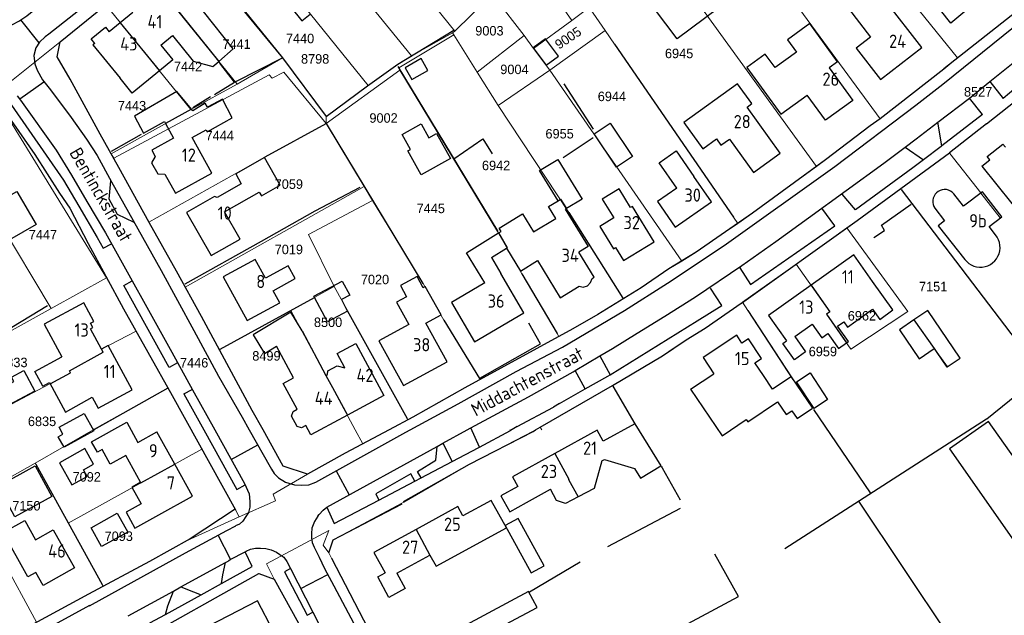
# Model space of a CAD drawing. Header units: metres. Extents: x 233874 to 239264, y 443832 to 448222.
# Tile 56 of 198: x 235441 to 235627, y 444965 to 445078. Entities that reach past the tile are written whole.
import ezdxf
from ezdxf.enums import TextEntityAlignment as Align

# ---------------------------------------------------------------- set-up
doc = ezdxf.new("R2010")
doc.units = ezdxf.units.M
doc.header["$MEASUREMENT"] = 0
for name, color, linetype in [('DAKRAND', 4, 'Continuous'), ('DAKRAND-BYG', 4, 'Continuous'), ('Goud-kadastrale grenzen', 13, 'Continuous'), ('HEG', 253, 'Continuous'), ('HEK', 253, 'Continuous'), ('HOOFDGEBOUW', 4, 'Continuous'), ('HUISNUMMER', 253, 'Continuous'), ('KANTVERH', 253, 'Continuous'), ('MUUR', 253, 'Continuous'), ('RASTER', 253, 'Continuous'), ('STRAATNAAM', 253, 'Continuous'), ('TUSSENMUUR', 253, 'Continuous')]:
    doc.layers.add(name, color=color, linetype=linetype)
doc.layers.add('G01 kadestrale perceelsgrens', color=73, linetype='Continuous', lineweight=0)
doc.layers.add('Z01 perceelnummer', color=73, linetype='Continuous', lineweight=13)
doc.styles.get("Standard").update_dxf_attribs({"font": 'iso.shx'})
doc.styles.add('Styledgn001', font='dgn001.shx')

# ---------------------------------------------------------------- blocks, each defined once
blk = doc.blocks.new('A$C1532452F')
at = {"layer": 'G01 kadestrale perceelsgrens'}
for p, q in [((235499.635, 445104.656), (235523.091, 445075.467)), ((235590.075, 445105.2), (235618.264, 445070.456)), ((235574.394, 445098.702), (235603.589, 445058.886)), ((235492.269, 445098.572), (235514.88, 445070.805)), ((235472.133, 445092.644), (235490.46, 445070.47)), ((235562.545, 445089.955), (235591.531, 445049.889)), ((235487.728, 445088.781), (235506.629, 445065.222)), ((235545.195, 445077.532), (235537.644, 445088.652)), ((235464.667, 445086.762), (235481.846, 445065.467)), ((235530.145, 445082.475), (235523.091, 445075.467)), ((235530.145, 445082.475), (235536.201, 445074.662)), ((235448.316, 445073.445), (235456.963, 445080.488)), ((235456.963, 445080.488), (235473.099, 445060.665)), ((235545.195, 445077.532), (235548.503, 445079.975)), ((235618.264, 445070.456), (235630.404, 445080.028)), ((235548.692, 445079.703), (235551.527, 445075.602)), ((235537.957, 445072.185), (235545.195, 445077.532)), ((235522.635, 445075.184), (235515.147, 445070.967)), ((235522.862, 445074.822), (235522.635, 445075.184)), ((235527.303, 445067.743), (235522.862, 445074.822)), ((235536.201, 445074.662), (235527.303, 445067.743)), ((235536.201, 445074.662), (235537.957, 445072.185)), ((235541.031, 445068.12), (235551.527, 445075.602)), ((235551.527, 445075.602), (235553.266, 445073.063)), ((235433.714, 445061.764), (235448.316, 445073.445)), ((235553.266, 445073.063), (235575.82, 445040.262)), ((235514.88, 445070.805), (235515.147, 445070.967)), ((235537.957, 445072.185), (235541.031, 445068.12)), ((235481.846, 445065.467), (235490.46, 445070.47)), ((235490.46, 445070.47), (235498.725, 445059.33)), ((235498.688, 445058.016), (235512.666, 445068.143)), ((235512.666, 445068.143), (235531.171, 445037.585)), ((235531.275, 445061.413), (235527.303, 445067.743)), ((235531.275, 445061.413), (235541.031, 445068.12)), ((235541.031, 445068.12), (235566.041, 445031.971)), ((235473.099, 445060.665), (235481.846, 445065.467)), ((235437.02, 445061.467), (235457.141, 445028.782)), ((235531.275, 445061.413), (235544.656, 445041.169)), ((235458.01, 445052.295), (235473.099, 445060.665)), ((235623.726, 445057.968), (235627.949, 445061.302)), ((235487.21, 445051.7), (235498.688, 445058.016)), ((235498.688, 445058.016), (235498.725, 445059.33)), ((235498.688, 445058.016), (235505.894, 445046.088)), ((235616.72, 445052.449), (235623.726, 445057.968)), ((235426.745, 445056.154), (235446.646, 445023.006)), ((235458.01, 445052.295), (235458.491, 445051.433)), ((235607.379, 445045.587), (235616.72, 445052.449)), ((235465.154, 445039.34), (235487.21, 445051.7)), ((235472.028, 445027.015), (235505.894, 445046.088)), ((235505.894, 445046.088), (235507.487, 445043.46)), ((235622.637, 445044.844), (235626.312, 445040.122)), ((235507.487, 445043.46), (235517.041, 445027.71)), ((235575.82, 445040.262), (235576.626, 445039.095)), ((235531.171, 445037.585), (235535.777, 445029.526)), ((235587.676, 445031.373), (235597.302, 445038.229)), ((235597.302, 445038.229), (235608.815, 445022.422)), ((235577.538, 445024.151), (235587.676, 445031.373)), ((235446.646, 445023.006), (235457.141, 445028.782)), ((235491.999, 445022.59), (235499.988, 445027.002)), ((235499.988, 445027.002), (235500.209, 445027.118)), ((235517.041, 445027.71), (235521.006, 445020.764)), ((235577.538, 445024.151), (235578.527, 445022.601)), ((235438.106, 445018.22), (235446.646, 445023.006)), ((235478.61, 445015.266), (235491.999, 445022.59)), ((235491.999, 445022.59), (235504.229, 445000)), ((235598.038, 445015.306), (235608.815, 445022.422)), ((235462.735, 445018.715), (235468.778, 445007.941)), ((235527.842, 445009.515), (235542.757, 445017.704)), ((235478.469, 445015.189), (235478.61, 445015.266)), ((235454.806, 445000.104), (235468.778, 445007.941)), ((235510.606, 445000), (235514.19, 445001.906)), ((235443.618, 444993.669), (235454.625, 445000)), ((235454.625, 445000), (235454.806, 445000.104)), ((235473.18, 445000), (235475.184, 444996.369)), ((235504.229, 445000), (235505.654, 444997.367)), ((235505.654, 444997.367), (235510.606, 445000)), ((235538.364, 445000), (235539.25, 445000.511)), ((235539.25, 445000.511), (235539.532, 445000)), ((235449.853, 444982.356), (235475.184, 444996.369)), ((235475.184, 444996.369), (235481.551, 444984.836)), ((235443.618, 444993.669), (235443.723, 444993.478)), ((235443.723, 444993.478), (235449.853, 444982.356)), ((235472.361, 444979.071), (235482.235, 444983.556)), ((235481.551, 444984.836), (235482.235, 444983.556)), ((235449.853, 444982.356), (235456.272, 444970.717)), ((235499.218, 444976.689), (235499.706, 444975.699)), ((235443.898, 444963.585), (235437.363, 444975.579)), ((235456.272, 444970.717), (235456.458, 444970.374))]:
    blk.add_line(p, q, dxfattribs=at)
at = {"layer": 'G01 kadestrale perceelsgrens', "flags": 128}
for points in [[(235522.862, 445074.822), (235512.44, 445068.525), (235512.666, 445068.143)], [(235523.091, 445075.467), (235523.033, 445075.409), (235522.635, 445075.184)], [(235458.01, 445052.295), (235455.945, 445055.996), (235450.22, 445066.409), (235447.782, 445070.649), (235448.316, 445073.445)], [(235506.629, 445065.222), (235512.273, 445069.233), (235514.88, 445070.805)], [(235603.589, 445058.886), (235615.666, 445068.329), (235618.264, 445070.456)], [(235458.491, 445051.433), (235487.899, 445067.249), (235488.506, 445066.609), (235490.681, 445067.706), (235498.688, 445058.016)], [(235498.725, 445059.33), (235506.528, 445065.13), (235506.629, 445065.222)], [(235591.531, 445049.889), (235593.269, 445051.151), (235601.693, 445057.585), (235603.589, 445058.886)], [(235616.72, 445052.449), (235616.796, 445052.351), (235622.63, 445044.853), (235622.637, 445044.844)], [(235458.491, 445051.433), (235459.477, 445049.666), (235465.154, 445039.34)], [(235576.626, 445039.095), (235579.415, 445041.056), (235589.01, 445048.06), (235591.531, 445049.889)], [(235597.302, 445038.229), (235599.262, 445039.625), (235607.379, 445045.587)], [(235507.487, 445043.46), (235495.333, 445036.99), (235500.209, 445027.118)], [(235544.656, 445041.169), (235554.884, 445024.949), (235554.954, 445024.838)], [(235465.154, 445039.34), (235465.201, 445039.254), (235470.358, 445030.064), (235472.028, 445027.015)], [(235566.041, 445031.971), (235568.752, 445033.632), (235574.339, 445037.487), (235576.626, 445039.095)], [(235554.954, 445024.838), (235555.038, 445024.89), (235558.361, 445026.902), (235563.587, 445030.467), (235566.041, 445031.971)], [(235587.676, 445031.373), (235594.076, 445022.361), (235593.412, 445021.889), (235598.038, 445015.306)], [(235457.141, 445028.782), (235460.308, 445022.921), (235462.735, 445018.715)], [(235535.777, 445029.526), (235542.43, 445018.233), (235542.757, 445017.704)], [(235472.028, 445027.015), (235475.08, 445021.439), (235478.469, 445015.189)], [(235500.209, 445027.118), (235514.039, 445002.183), (235514.19, 445001.906)], [(235542.757, 445017.704), (235545.378, 445019.143), (235550.128, 445021.868), (235553.604, 445024.007), (235554.954, 445024.838)], [(235564.598, 445015.537), (235566.865, 445017.062), (235570.495, 445019.267), (235577.262, 445023.992), (235577.312, 445023.99), (235577.538, 445024.151)], [(235578.527, 445022.601), (235583.381, 445015.151), (235587.028, 445009.547)], [(235521.006, 445020.764), (235523.821, 445016.135), (235527.842, 445009.515)], [(235429.93, 445000), (235450.31, 445010.799), (235450.095, 445011.193), (235456.488, 445014.705), (235456.149, 445015.293), (235462.735, 445018.715)], [(235478.469, 445015.189), (235484.708, 445003.681), (235486.753, 445000)], [(235552.925, 445008.392), (235560.485, 445012.91), (235562.357, 445014.029), (235564.598, 445015.537)], [(235514.19, 445001.906), (235515.109, 445002.394), (235524.963, 445007.934), (235527.842, 445009.515)], [(235468.778, 445007.941), (235469.575, 445006.53), (235473.18, 445000)], [(235539.25, 445000.511), (235552.9, 445008.377), (235552.925, 445008.392)], [(235552.925, 445008.392), (235556.873, 445001.632), (235557.878, 445000)], [(235486.753, 445000), (235490.578, 444993.114), (235495.156, 444991.625)], [(235526.079, 444993.612), (235537.883, 444999.723), (235538.364, 445000)], [(235495.156, 444991.625), (235502.303, 444995.585), (235505.654, 444997.367)], [(235432.262, 444991.367), (235433.823, 444988.179), (235443.618, 444993.669)], [(235513.008, 444986.103), (235513.401, 444986.328), (235525.849, 444993.493), (235526.079, 444993.612)], [(235482.235, 444983.556), (235489.119, 444986.577), (235488.683, 444987.8), (235495.156, 444991.625)], [(235499.218, 444976.689), (235499.669, 444978.039), (235500.049, 444979.171), (235513.008, 444986.103)], [(235499.218, 444976.689), (235498.157, 444978.154), (235499.209, 444980.936), (235487.4, 444974.629), (235488.881, 444971.715)], [(235456.458, 444970.374), (235465.246, 444975.079), (235472.361, 444979.071)], [(235462.034, 444959.322), (235485.991, 444972.81), (235488.881, 444971.715)], [(235443.898, 444963.585), (235453.719, 444968.907), (235456.458, 444970.374)]]:
    blk.add_lwpolyline(points, dxfattribs=at)
at = {"layer": 'G01 kadestrale perceelsgrens', "style": 'Styledgn001'}
blk.add_text('9005', height=1.8, rotation=33.81825, dxfattribs=at).set_placement((235544.506, 445074.218), align=Align.MIDDLE_CENTER)
at = {"layer": 'Z01 perceelnummer', "linetype": 'Continuous', "lineweight": 13, "style": 'Styledgn001'}
for s, p in [('9003', (235529.612, 445075.572)), ('7440', (235493.764, 445074.109)), ('7441', (235481.743, 445073.047)), ('8798', (235496.623, 445070.243)), ('6945', (235565.531, 445071.281)), ('7442', (235472.552, 445068.806)), ('9004', (235534.351, 445068.26)), ('6944', (235552.803, 445063.149)), ('8527', (235622.14, 445064.019)), ('7443', (235461.946, 445061.382)), ('9002', (235509.572, 445059.053)), ('7444', (235478.562, 445055.725)), ('6955', (235542.905, 445056.079)), ('6942', (235530.884, 445050.069)), ('7059', (235491.642, 445046.533)), ('7445', (235518.511, 445041.937)), ('7447', (235445.091, 445036.975)), ('7019', (235491.642, 445034.16)), ('7020', (235507.954, 445028.477)), ('7151', (235613.619, 445027.131)), ('6962', (235600.132, 445021.603)), ('8500', (235499.067, 445020.372)), ('8499', (235487.4, 445014.008)), ('6959', (235592.745, 445014.835)), ('6833', (235439.49, 445012.771)), ('7446', (235473.71, 445012.707)), ('6835', (235444.92, 445001.615)), ('7092', (235453.373, 444991.099)), ('7150', (235441.952, 444985.63)), ('7093', (235459.441, 444979.853))]:
    blk.add_text(s, height=1.8, dxfattribs=at).set_placement(p, align=Align.MIDDLE_CENTER)

msp = doc.modelspace()

# ---------------------------------------------------------------- linework, layer by layer
at = {"layer": 'DAKRAND'}
for p, q in [((235468.29, 445058), (235469.82, 445055.22)), ((235494.14, 445018.74), (235498.65, 445010.3)), ((235487.01, 445014.46), (235489.32, 445015.85)), ((235492.53, 445009.87), (235489.32, 445015.85)), ((235586.72, 445010.03), (235590.78, 445004.11)), ((235557.16, 445001.17), (235562.06, 444993.21))]:
    msp.add_line(p, q, dxfattribs=at)
for points in [[(235493.59, 445081.37), (235492, 445080.07), (235494.12, 445077.46), (235495.66, 445078.71)], [(235478.37, 445069.77), (235481.1, 445072.13), (235475.49, 445079.22)], [(235454.9, 445073.16), (235454.24, 445074.07), (235456.94, 445076.27), (235457.63, 445075.39)], [(235595.51, 445069.72), (235590.29, 445076.92), (235586.05, 445073.85), (235587.73, 445071.54), (235583.7, 445068.61), (235581.85, 445071.16), (235578.38, 445068.64), (235584.8, 445059.79)], [(235469.63, 445074.65), (235473.5, 445069.84), (235477.24, 445068.8), (235478.37, 445069.77)], [(235467.42, 445072.86), (235469.7, 445070.05), (235467.15, 445067.97)], [(235467.15, 445067.97), (235461.99, 445063.77), (235459.7, 445066.58)], [(235473.21, 445060.72), (235470.44, 445064.05), (235462.39, 445059.39), (235464.14, 445056.21), (235468.08, 445058.38), (235468.29, 445058)], [(235473.36, 445055.37), (235476, 445056.79), (235476.17, 445056.44), (235480.88, 445059.06), (235479.08, 445062.59), (235476.27, 445061.08), (235475.77, 445061.88), (235473.49, 445060.39), (235473.21, 445060.72)], [(235484.15, 445043.96), (235486.05, 445045.04), (235486.46, 445044.32), (235490.01, 445046.34), (235487.02, 445051.57), (235481.58, 445048.46), (235482.64, 445046.61)], [(235542.61, 445043.39), (235539.12, 445049.11), (235542.57, 445051.22), (235547.16, 445043.71), (235544.18, 445041.89)], [(235437.37, 445043.53), (235440.17, 445045.15), (235443.78, 445038.89), (235438.78, 445036), (235435.17, 445042.25)], [(235531.35, 445037.28), (235531.87, 445037.59), (235531.49, 445038.21), (235535.9, 445040.9), (235537.99, 445037.48), (235542.2, 445040.05), (235540.82, 445042.3), (235542.61, 445043.39)], [(235544.18, 445041.89), (235543.96, 445041.76), (235548.28, 445034.69), (235546.53, 445033.63)], [(235528.75, 445027.82), (235525.25, 445033.55), (235531.35, 445037.28)], [(235517.09, 445026.92), (235515.95, 445029.03), (235512.8, 445027.32), (235513.94, 445025.22)], [(235546.61, 445027.19), (235547.34, 445026.99), (235548.17, 445027.3), (235548.78, 445027.88), (235549.07, 445028.69)], [(235597.22, 445016.47), (235597.57, 445016.72), (235595.51, 445019.61), (235596.69, 445020.45), (235597.39, 445019.45), (235602.15, 445022.83), (235603.5, 445020.92), (235606.02, 445022.7), (235602.17, 445028.11)], [(235494.14, 445018.74), (235492.01, 445022.28), (235484.88, 445018), (235487.01, 445014.46)], [(235590.73, 445019.99), (235592.55, 445017.43), (235593.67, 445018.22), (235595.68, 445015.38), (235597.22, 445016.47)], [(235445.06, 445008.3), (235443.58, 445011.03), (235448.68, 445013.8)], [(235498.65, 445010.3), (235498.98, 445010.49), (235499.03, 445011.15), (235500.8, 445012.1), (235502.22, 445011.74)], [(235445.06, 445008.3), (235446.3, 445008.99), (235449.33, 445003.37), (235454.43, 445006.18)], [(235567.66, 445007.68), (235573.65, 444998.86), (235578.21, 445001.96), (235578.52, 445001.5), (235584.13, 445005.32), (235585.8, 445002.88), (235586.89, 445003.62), (235587.89, 445002.15), (235590.78, 445004.11)], [(235460.78, 444995.13), (235457.83, 444993.5), (235456.31, 444996.27), (235455.39, 444995.76), (235454.29, 444997.74), (235460.96, 445001.44), (235463.07, 444997.63)], [(235638.78, 444980.8), (235624.08, 445001.56), (235616.74, 444996.42), (235629.43, 444978.3), (235632.51, 444980.46), (235634.34, 444977.84)], [(235551.38, 444994.37), (235557.06, 444992.7), (235558.23, 444990.85), (235562.06, 444993.21)], [(235550.91, 444994.11), (235549.45, 444988.87), (235546.44, 444987.3)], [(235463.57, 444990.08), (235461.93, 444989.18), (235463.69, 444986)], [(235546.44, 444987.3), (235544.04, 444986.05), (235542.3, 444986.64), (235541.18, 444988.75)], [(235518.36, 444976.29), (235519.52, 444974.16), (235532.82, 444981.43), (235529.97, 444986.65)], [(235443.77, 444972.99), (235442.25, 444972.14), (235437.57, 444980.54), (235441.66, 444982.81), (235443.68, 444979.19)]]:
    msp.add_lwpolyline(points, dxfattribs=at)
at = {"layer": 'DAKRAND-BYG'}
for p, q in [((235616.29, 445011.92), (235618.75, 445013.59)), ((235454.7, 444999.8), (235449.08, 444996.72))]:
    msp.add_line(p, q, dxfattribs=at)
for points in [[(235565.15, 445074.05), (235556.59, 445085.48), (235567.2, 445093.42), (235575.76, 445081.99), (235565.15, 445074.05)], [(235540.34, 445069.03), (235542.7, 445070.77), (235540.26, 445074.07), (235537.91, 445072.33), (235540.34, 445069.03)], [(235514.94, 445066.35), (235517.98, 445068.07), (235516.72, 445070.31), (235513.67, 445068.58), (235514.94, 445066.35)], [(235516.71, 445048.29), (235514.19, 445052.84), (235514.66, 445053.09), (235513.08, 445055.93), (235516.68, 445057.92), (235518.13, 445055.32), (235519.6, 445056.13), (235522.24, 445051.37), (235516.71, 445048.29)], [(235553.7, 445049.76), (235549.45, 445056.06), (235552.46, 445058.08), (235556.7, 445051.79), (235553.7, 445049.76)], [(235496.5, 445025.08), (235496.38, 445025.32), (235501.76, 445028.18), (235503.17, 445025.53)], [(235502.39, 445023.2), (235502.76, 445022.5), (235498.94, 445020.48), (235496.5, 445025.08)], [(235503.17, 445025.53), (235501.59, 445024.7), (235502.39, 445023.2)], [(235618.75, 445013.59), (235612.61, 445022.62), (235609.96, 445020.81)], [(235609.96, 445020.81), (235607.23, 445018.96), (235610.97, 445013.45), (235613.82, 445015.39)], [(235613.82, 445015.39), (235613.83, 445015.4), (235614.33, 445014.66)], [(235614.33, 445014.66), (235616.23, 445011.88), (235616.29, 445011.92)], [(235441.5, 445011.22), (235443.56, 445007.35), (235438.68, 445004.74), (235437.05, 445007.79), (235439.56, 445009.13), (235439.12, 445009.95), (235441.5, 445011.22)], [(235591.08, 445004.07), (235587.78, 445009.11), (235590.31, 445010.77), (235593.61, 445005.73), (235591.08, 445004.07)], [(235448.15, 445000.49), (235452.9, 445003.09), (235454.7, 444999.8)], [(235449.08, 444996.72), (235447.99, 444998.71), (235448.88, 444999.21), (235448.15, 445000.49)], [(235450.56, 444989.59), (235453.43, 444991.19), (235452.74, 444992.42), (235454.68, 444993.5), (235453.04, 444996.45), (235448.23, 444993.77), (235450.56, 444989.59)], [(235439.76, 444983.54), (235436.59, 444989.35), (235443.63, 444993.18), (235446.8, 444987.38), (235439.76, 444983.54)], [(235456.17, 444977.89), (235454.2, 444981.47), (235459.17, 444984.21), (235461.14, 444980.63), (235456.17, 444977.89)], [(235535.04, 444983.24), (235532.58, 444981.9), (235537.5, 444972.91), (235539.95, 444974.25), (235535.04, 444983.24)], [(235525.14, 444963.04), (235526.76, 444960.02), (235538.64, 444966.37), (235537.02, 444969.39), (235525.14, 444963.04)]]:
    msp.add_lwpolyline(points, dxfattribs=at)
at = {"layer": 'HEG'}
for p, q in [((235553.27, 445073.06), (235575.82, 445040.26)), ((235481.59, 445065.96), (235490.41, 445070.47)), ((235512.26, 445068.83), (235531.19, 445037.54)), ((235543.7, 445065.51), (235549.23, 445056.96)), ((235473.46, 445061.07), (235476.83, 445063.14)), ((235458.05, 445052.78), (235463.72, 445055.98)), ((235543.6, 445051.6), (235549.23, 445055.35)), ((235544.66, 445041.17), (235554.88, 445024.95)), ((235535.78, 445029.53), (235542.43, 445018.23)), ((235478.61, 445015.27), (235496.5, 445025.08)), ((235437.72, 445018.56), (235445.95, 445023.55)), ((235502.39, 445023.2), (235514.04, 445002.18)), ((235578.52, 445022.6), (235586.72, 445010.03)), ((235521.01, 445020.76), (235527.72, 445009.72)), ((235454.77, 445000.08), (235468.81, 445007.96)), ((235443.72, 444993.48), (235456.27, 444970.71)), ((235562.29, 444992.84), (235565.73, 444986.77)), ((235552.06, 444977.92), (235565.78, 444985.17))]:
    msp.add_line(p, q, dxfattribs=at)
for points in [[(235483.19, 445079.42), (235490.46, 445070.47), (235498.73, 445059.33), (235506.53, 445065.13), (235512.27, 445069.23), (235522.86, 445075.66)], [(235487.15, 445051.68), (235498.69, 445058.03), (235517.04, 445027.71)], [(235522.9, 445051.35), (235528.39, 445055.1), (235530.11, 445052.29)], [(235471.99, 445027.66), (235486.49, 445035.73), (235496.6, 445041.46), (235505.12, 445045.94)], [(235602.4, 445036.45), (235604.4, 445037.76), (235603.85, 445038.76), (235609.44, 445042.74)], [(235527.77, 445009.77), (235539.31, 445016.26), (235537.07, 445020.19)], [(235499.22, 444976.7), (235500.05, 444979.17), (235513.07, 444985.98)], [(235599.51, 444986.48), (235616.53, 444961.02), (235625.54, 444946.56)], [(235549.02, 444953.56), (235576.8, 444968.43), (235572.29, 444976.44)]]:
    msp.add_lwpolyline(points, dxfattribs=at)
at = {"layer": 'HEK'}
for p, q in [((235607.57, 445045.53), (235634.11, 445010.58)), ((235590.96, 445003.85), (235601.67, 444988.1)), ((235585.53, 444977.53), (235623.7, 445002.08))]:
    msp.add_line(p, q, dxfattribs=at)
at = {"layer": 'HOOFDGEBOUW'}
for p, q in [((235611.46, 445072.42), (235604.6, 445081.27)), ((235462.09, 445079.02), (235459.73, 445077.09)), ((235459.73, 445077.09), (235457.63, 445075.39)), ((235467.42, 445072.86), (235469.63, 445074.65)), ((235595.51, 445069.72), (235593.93, 445068.58)), ((235593.93, 445068.58), (235598.42, 445062.39)), ((235584.8, 445059.79), (235589.77, 445063.39)), ((235477.08, 445048.62), (235473.36, 445055.37)), ((235623.85, 445051.74), (235626.82, 445054.11)), ((235627.3, 445053.51), (235626.82, 445054.11)), ((235622.85, 445049.95), (235624.33, 445051.14)), ((235624.33, 445051.14), (235623.85, 445051.74)), ((235622.85, 445049.95), (235632.07, 445038.43)), ((235571.64, 445043.15), (235568.29, 445047.98)), ((235529.98, 445032.62), (235532.86, 445034.38)), ((235532.86, 445034.38), (235535.47, 445030.04)), ((235549.42, 445028.9), (235546.53, 445033.63)), ((235529.98, 445032.62), (235531.76, 445029.58)), ((235535.47, 445030.04), (235538.74, 445032.04)), ((235536.12, 445022.15), (235531.76, 445029.58)), ((235549.07, 445028.69), (235549.42, 445028.9)), ((235521.64, 445012.87), (235517.58, 445020.2)), ((235587.44, 445017.65), (235590.73, 445019.99)), ((235567.66, 445007.68), (235572.13, 445010.64)), ((235583.22, 445007.71), (235581.5, 445010.3)), ((235586.72, 445010.03), (235583.22, 445007.71)), ((235502.73, 445002.77), (235497.6, 445000)), ((235495.31, 445000), (235494.85, 445000.84)), ((235557.16, 445001.17), (235551.14, 444997.86)), ((235463.07, 444997.63), (235466.66, 444999.62)), ((235470.04, 444993.52), (235466.66, 444999.62)), ((235463.57, 444990.08), (235460.78, 444995.13)), ((235550.91, 444994.11), (235551.38, 444994.37)), ((235536.66, 444986.26), (235541.18, 444988.75)), ((235529.97, 444986.65), (235524.61, 444983.71)), ((235512.1, 444972.86), (235518.36, 444976.29))]:
    msp.add_line(p, q, dxfattribs=at)
for points in [[(235621.81, 445081.03), (235616.98, 445077.02), (235613.33, 445081.66), (235612.31, 445080.82), (235606.21, 445088.57), (235608.96, 445090.85), (235610.84, 445088.47)], [(235598.99, 445088.35), (235595.51, 445085.5), (235596.92, 445083.7), (235595.53, 445082.54), (235601.75, 445074.33)], [(235454.9, 445073.16), (235454.56, 445072.89), (235459.7, 445066.58)], [(235601.75, 445074.33), (235599.08, 445072.27), (235603.65, 445066.37), (235611.46, 445072.42)], [(235584.66, 445052.41), (235578.39, 445061.12), (235579.29, 445061.77), (235576.6, 445065.52), (235566.44, 445058.21), (235570.02, 445053.23), (235572.6, 445055.09), (235573.45, 445053.9), (235575.05, 445055.05), (235579.58, 445048.76), (235584.66, 445052.41)], [(235598.42, 445062.39), (235593.23, 445058.62), (235589.77, 445063.39)], [(235469.82, 445055.22), (235465.68, 445052.95), (235466.32, 445051.78)], [(235565.07, 445045.76), (235561.73, 445050.59), (235564.94, 445052.82), (235568.29, 445047.98)], [(235466.32, 445051.78), (235465.64, 445050.59), (235466.81, 445048.46), (235468.18, 445048.41)], [(235468.18, 445048.41), (235470.17, 445044.81), (235477.08, 445048.62)], [(235482.64, 445046.61), (235478.07, 445044), (235477.55, 445044.2), (235472.29, 445041.18), (235476.96, 445033.02), (235482.42, 445036.14), (235479.48, 445041.29), (235484.15, 445043.96)], [(235560.79, 445035.61), (235556.69, 445042.32), (235556.31, 445042.09), (235554.15, 445045.63), (235550.99, 445043.7), (235553.16, 445040.16), (235550.5, 445038.54), (235553.11, 445034.27), (235553.5, 445034.51), (235554.99, 445032.07), (235560.79, 445035.61)], [(235565.07, 445045.76), (235561.44, 445043.24), (235564.78, 445038.41), (235571.64, 445043.15)], [(235617.53, 445044.72), (235617.24, 445045.01), (235616.9, 445045.23), (235616.53, 445045.4), (235616.14, 445045.49), (235615.74, 445045.51), (235615.33, 445045.46), (235614.95, 445045.34), (235614.59, 445045.15), (235614.27, 445044.91), (235614, 445044.6), (235613.79, 445044.26), (235613.64, 445043.88), (235613.56, 445043.49), (235613.56, 445043.08), (235613.62, 445042.68), (235613.76, 445042.3), (235613.96, 445041.95)], [(235625.42, 445036.9), (235624.2, 445038.48), (235626.61, 445040.35), (235622.94, 445045.1), (235619.38, 445042.34), (235617.53, 445044.72)], [(235613.96, 445041.95), (235615.79, 445039.6), (235614.6, 445038.66), (235619.63, 445032.26)], [(235619.63, 445032.26), (235619.98, 445031.86), (235620.39, 445031.51), (235620.85, 445031.23), (235621.34, 445031.02), (235621.86, 445030.87), (235622.39, 445030.81), (235622.93, 445030.82), (235623.46, 445030.91), (235623.97, 445031.08), (235624.45, 445031.31), (235624.89, 445031.62), (235625.29, 445031.98), (235625.63, 445032.4), (235625.9, 445032.86), (235626.1, 445033.36), (235626.23, 445033.88), (235626.29, 445034.42), (235626.26, 445034.95), (235626.16, 445035.48), (235625.99, 445035.99), (235625.74, 445036.47), (235625.42, 445036.9)], [(235492.83, 445028.64), (235491.5, 445031.06), (235487.22, 445028.7), (235485.24, 445032.28), (235479.2, 445028.95), (235483.77, 445020.68), (235489.93, 445024.08), (235488.69, 445026.34), (235492.83, 445028.64)], [(235538.74, 445032.04), (235543.03, 445025.01), (235546.61, 445027.19)], [(235602.17, 445028.11), (235598.61, 445033.12), (235590.52, 445027.37)], [(235528.75, 445027.82), (235522.43, 445024.12), (235526.79, 445016.68), (235536.12, 445022.15)], [(235517.58, 445020.2), (235520.46, 445021.77), (235517.48, 445027.14), (235517.09, 445026.92)], [(235590.52, 445027.37), (235582.45, 445021.64), (235585.85, 445016.86)], [(235456.16, 445015.28), (235456.16, 445015.28), (235454.06, 445019.15), (235454.51, 445019.39), (235454.08, 445020.18), (235454.73, 445020.53), (235452.8, 445024.08), (235445.31, 445020.02), (235448.68, 445013.8)], [(235513.94, 445025.22), (235512.02, 445024.18), (235514.36, 445019.97)], [(235514.36, 445019.97), (235508.65, 445016.87), (235513.36, 445008.39), (235521.64, 445012.87)], [(235581.5, 445010.3), (235579.89, 445012.72), (235581.12, 445013.53), (235578.65, 445017.25), (235577.43, 445016.44), (235576.45, 445017.92), (235570.09, 445013.71), (235572.13, 445010.64)], [(235587.44, 445017.65), (235589.48, 445014.78), (235587.35, 445013.26), (235585.14, 445016.36), (235585.85, 445016.86)], [(235454.43, 445006.18), (235455.56, 445004.09), (235461.96, 445007.57), (235457.41, 445015.96), (235456.16, 445015.28)], [(235502.22, 445011.74), (235500.76, 445014.46), (235504.3, 445016.38), (235509.64, 445006.49), (235502.73, 445002.77)], [(235493.21, 445003.89), (235490.56, 445008.81), (235492.53, 445009.87)], [(235494.85, 445000.84), (235494.01, 445000.39), (235493.2, 445000.66), (235492.16, 445002.59), (235492.44, 445003.48), (235493.21, 445003.89)], [(235497.6, 445000), (235495.82, 444999.04), (235495.31, 445000)], [(235551.14, 444997.86), (235550.01, 444999.92), (235542.01, 444995.51)], [(235542.01, 444995.51), (235533.99, 444991.1), (235535, 444989.27)], [(235467.01, 444983.88), (235473.41, 444987.42), (235470.04, 444993.52)], [(235535, 444989.27), (235531.8, 444987.51), (235533.46, 444984.49), (235536.66, 444986.26)], [(235463.69, 444986), (235460.82, 444984.41), (235462.49, 444981.38), (235467.01, 444983.88)], [(235524.61, 444983.71), (235523.65, 444985.47), (235515.72, 444981.13)], [(235443.68, 444979.19), (235447.04, 444981.06), (235451.05, 444973.85), (235445.13, 444970.56), (235443.77, 444972.99)], [(235515.72, 444981.13), (235507.76, 444976.77), (235509.86, 444972.92)], [(235512.1, 444972.86), (235513.69, 444969.97), (235510.58, 444968.27), (235508.46, 444972.15), (235509.86, 444972.92)], [(235477.55, 444956.23), (235488.65, 444961.94), (235485.73, 444967.62), (235474.63, 444961.91)]]:
    msp.add_lwpolyline(points, dxfattribs=at)
at = {"layer": 'KANTVERH'}
for p, q in [((235444.35, 445073.27), (235440.87, 445077.63)), ((235440.69, 445062.66), (235445.26, 445065.93)), ((235620.52, 445062.79), (235624.33, 445065.96)), ((235624.33, 445065.96), (235626.89, 445062.75)), ((235439.12, 445061.5), (235448.95, 445047.29)), ((235614.53, 445058.24), (235620.52, 445062.79)), ((235622.99, 445059.69), (235620.52, 445062.79)), ((235622.99, 445059.69), (235615.26, 445053.77)), ((235610.41, 445055.12), (235614.53, 445058.24)), ((235615.26, 445053.77), (235614.53, 445058.24)), ((235623.72, 445057.97), (235616.72, 445052.45)), ((235608.33, 445053.56), (235610.41, 445055.12)), ((235599.26, 445039.63), (235616.72, 445052.45)), ((235608.33, 445053.56), (235611.8, 445051.16)), ((235615.14, 445053.68), (235611.8, 445051.16)), ((235615.26, 445053.77), (235615.14, 445053.68)), ((235448.95, 445047.29), (235451.86, 445042.35)), ((235457.6, 445043.69), (235457.96, 445047.18)), ((235459.21, 445040.81), (235457.6, 445043.69)), ((235451.86, 445042.35), (235455.35, 445036.44)), ((235462.38, 445039.27), (235459.21, 445040.81)), ((235577.31, 445023.99), (235599.26, 445039.63)), ((235456.91, 445037.33), (235469.46, 445014.72)), ((235455.35, 445036.44), (235456.49, 445034.38)), ((235456.49, 445034.38), (235458.07, 445035.25)), ((235460.38, 445027.36), (235461.95, 445028.24)), ((235468.99, 445011.83), (235460.38, 445027.36)), ((235545.87, 445011.26), (235550.54, 445014.01)), ((235550.54, 445014.01), (235552.46, 445010.41)), ((235470.57, 445012.69), (235468.99, 445011.83)), ((235547.75, 445007.75), (235545.87, 445011.26)), ((235471.75, 445006.8), (235473.32, 445007.67)), ((235542.86, 445005), (235547.75, 445007.75)), ((235471.75, 445006.8), (235475.54, 445000)), ((235534.85, 445000.66), (235541.73, 445004.28)), ((235542.86, 445005), (235541.73, 445004.28)), ((235475.54, 445000), (235481.82, 444988.73)), ((235520.79, 444997.45), (235525.42, 445000)), ((235527.72, 444996.72), (235526.12, 445000.39)), ((235527.72, 444996.72), (235533.62, 444999.85)), ((235533.62, 444999.85), (235533.54, 445000)), ((235534.85, 445000.66), (235533.62, 444999.85)), ((235480.73, 444994.38), (235485.75, 444997.18)), ((235498.85, 444985.37), (235519.75, 444996.88)), ((235519.75, 444996.88), (235520.79, 444997.45)), ((235520.79, 444997.45), (235522.58, 444994.02)), ((235522.58, 444994.02), (235527.6, 444996.66)), ((235527.6, 444996.66), (235527.72, 444996.72)), ((235513.36, 444986.45), (235525.85, 444993.49)), ((235516.68, 444990.91), (235522.58, 444994.02)), ((235500.57, 444992.23), (235503.08, 444987.7)), ((235515.49, 444990.29), (235516.68, 444990.91)), ((235481.82, 444988.73), (235483.37, 444989.59)), ((235508.67, 444986.7), (235515.49, 444990.29)), ((235498.85, 444985.37), (235500.24, 444982.27)), ((235500.24, 444982.27), (235508.67, 444986.7)), ((235497.16, 444983.66), (235497.37, 444983.97)), ((235480.6, 444975.51), (235478.28, 444980.05)), ((235499.71, 444975.7), (235510.48, 444955.04)), ((235471.21, 444970.25), (235479.65, 444974.86)), ((235479.65, 444974.86), (235480.16, 444975.13)), ((235491.28, 444975.08), (235491.29, 444975.07)), ((235491.28, 444975.08), (235491.97, 444973.72)), ((235491.28, 444975.08), (235491.28, 444975.08)), ((235491.97, 444973.72), (235496.18, 444965.5)), ((235493.89, 444969.97), (235499.02, 444972.6)), ((235469.79, 444969.47), (235471.21, 444970.25)), ((235475.02, 444968.77), (235478.91, 444970.91)), ((235461.24, 444964.81), (235469.79, 444969.47)), ((235468.26, 444965.04), (235475.02, 444968.77)), ((235465.34, 444963.43), (235468.26, 444965.04)), ((235496.18, 444965.5), (235499.02, 444959.95))]:
    msp.add_line(p, q, dxfattribs=at)
for points in [[(235486.75, 445000), (235484.71, 445003.68), (235475.08, 445021.44), (235470.36, 445030.06), (235465.2, 445039.25), (235459.48, 445049.67), (235455.95, 445056), (235450.22, 445066.41), (235447.78, 445070.65), (235448.32, 445073.45), (235465.34, 445087.31), (235481.38, 445099.91), (235492.95, 445109.26), (235511.78, 445124.43), (235522.53, 445133.11), (235541.81, 445148.63), (235566.03, 445168.01), (235582.17, 445180.75), (235592.87, 445189.43), (235615.24, 445207.36), (235618.74, 445210.22), (235621.82, 445212.6)], [(235514.62, 445000), (235523.72, 445004.96), (235534.7, 445011.02), (235543.47, 445015.68), (235555.22, 445022.62), (235563.31, 445027.76), (235574.06, 445034.88), (235594.99, 445049.89), (235610.35, 445061.5), (235615.43, 445065.47), (235628.86, 445076.24), (235651.82, 445094.92), (235670.7, 445110.13), (235671.23, 445110.4)], [(235434.17, 445077.66), (235435.57, 445077.08), (235436.86, 445076.64), (235438.41, 445076.54), (235439.32, 445076.77), (235440.5, 445077.39), (235442.03, 445078.4), (235457.72, 445091.1), (235473.56, 445103.85), (235473.84, 445104.12)], [(235623.73, 445057.97), (235637.63, 445068.95), (235660.91, 445087.78), (235677.54, 445100.96), (235680.95, 445096.73)], [(235456.53, 445083.15), (235446.2, 445074.91), (235445.53, 445074.43), (235444.45, 445073.41), (235443.71, 445072.32), (235443.37, 445070.88), (235443.58, 445069.31), (235443.99, 445068.1), (235444.99, 445066.26), (235446.5, 445064.41), (235450.41, 445059.12), (235453.36, 445055.07), (235455.38, 445051.95), (235458.09, 445046.94), (235461.29, 445041.23), (235467.45, 445030.15), (235473.65, 445018.82), (235478.32, 445010.14), (235482.81, 445002.38), (235484.16, 445000)], [(235615.67, 445068.41), (235630.49, 445080.1)], [(235624.33, 445065.96), (235631.62, 445071.77), (235631.93, 445071.76), (235634.1, 445068.81), (235626.89, 445062.75)], [(235615.67, 445068.33), (235603.59, 445058.89), (235601.69, 445057.59), (235593.27, 445051.15), (235589.01, 445048.06), (235579.42, 445041.06), (235574.34, 445037.49), (235568.75, 445033.63), (235563.59, 445030.47), (235558.36, 445026.9), (235555.04, 445024.89), (235550.13, 445021.87), (235545.38, 445019.14), (235524.96, 445007.93), (235515.11, 445002.39), (235510.61, 445000)], [(235440.23, 445063.23), (235440.86, 445062.41), (235447.62, 445052.97), (235450.5, 445048.22), (235453.42, 445043.26), (235456.91, 445037.33)], [(235412.43, 445046.46), (235416.2, 445048.78), (235421.08, 445052.34), (235425.9, 445055.56), (235428.1, 445057.11), (235433.71, 445061.76), (235437.02, 445061.47), (235443.58, 445052.14), (235448.19, 445044.82), (235450.17, 445042), (235453.64, 445035.27), (235460.31, 445022.92), (235469.58, 445006.53), (235481.55, 444984.84)], [(235550.54, 445014.01), (235552.9, 445015.41), (235557.61, 445018.28), (235562.83, 445021.5), (235568.61, 445025.2), (235577.42, 445031.12), (235583.83, 445035.65), (235590.04, 445040.14), (235597.17, 445045.31), (235604.3, 445050.53), (235608.33, 445053.56)], [(235611.8, 445051.16), (235609.75, 445049.62), (235598.92, 445041.64), (235596.39, 445044.63)], [(235577.05, 445030.68), (235579.07, 445027.55), (235594.98, 445038.63), (235592.57, 445041.97)], [(235552.46, 445010.41), (235568.93, 445020.67), (235573.63, 445023.54), (235571.47, 445026.82)], [(235538.36, 445000), (235539.25, 445000.51), (235552.9, 445008.38), (235562.36, 445014.03), (235566.86, 445017.06), (235570.49, 445019.27), (235577.26, 445023.99), (235577.36, 445023.99)], [(235469.46, 445014.72), (235473.37, 445007.58), (235477.6, 445000)], [(235526.12, 445000.39), (235537.02, 445006.28), (235545.44, 445011), (235545.87, 445011.26)], [(235547.75, 445007.75), (235552.05, 445010.16), (235552.46, 445010.41)], [(235477.6, 445000), (235483.25, 444989.86), (235484.1, 444987.88), (235484.26, 444986.41), (235484.23, 444985.36), (235484, 444984.36), (235483.52, 444983.57), (235482.95, 444982.74), (235482.28, 444982.15), (235481.56, 444981.82)], [(235484.16, 445000), (235488.12, 444992.98), (235488.36, 444992.57), (235488.88, 444991.76), (235489.71, 444990.93), (235490.99, 444990.09), (235492.69, 444989.59), (235493.99, 444989.5), (235495.4, 444989.61), (235496.77, 444990.12), (235513.82, 444999.57), (235514.62, 445000)], [(235510.61, 445000), (235502.3, 444995.59), (235495.16, 444991.63), (235490.58, 444993.11), (235486.75, 445000)], [(235525.42, 445000), (235526, 445000.32), (235526.12, 445000.39)], [(235525.85, 444993.49), (235537.88, 444999.72), (235538.36, 445000)], [(235516.68, 444990.91), (235516.03, 444992.13), (235519.45, 444994.29), (235519.75, 444996.88)], [(235515.49, 444990.29), (235514.74, 444991.66), (235508.1, 444987.86), (235508.67, 444986.7)], [(235481.48, 444984.97), (235472.93, 444979.39), (235465.25, 444975.08), (235453.72, 444968.91), (235424, 444952.81), (235402.94, 444941.29), (235372.42, 444924.38), (235355.32, 444915.46), (235346.3, 444910.56), (235335.94, 444904.86), (235327.57, 444900.41), (235323.81, 444901.27), (235313.64, 444914.93), (235309.56, 444920.49), (235309.53, 444920.49), (235299.67, 444934.12), (235281.52, 444959.24), (235278.5, 444963.49), (235279.35, 444966.6), (235292.82, 444974.7), (235305.1, 444982.11)], [(235497.37, 444983.97), (235498.16, 444984.8), (235498.85, 444985.37)], [(235497.16, 444983.66), (235496.5, 444982.62), (235496.02, 444981.4), (235495.9, 444980.38), (235495.95, 444979.54), (235496.07, 444978.68), (235496.46, 444977.76), (235497.38, 444975.9), (235498.41, 444973.72), (235500.18, 444970.47), (235506.1, 444959.29)], [(235453.87, 444966.67), (235472.09, 444976.71), (235479.91, 444980.94), (235481.59, 444981.84)], [(235483.37, 444976.92), (235483.54, 444977.01), (235484.41, 444977.42), (235485.35, 444977.62), (235486.29, 444977.61), (235487.31, 444977.53), (235488.3, 444977.26), (235489.29, 444976.86), (235489.94, 444976.38), (235490.67, 444975.88), (235491.28, 444975.08)], [(235478.91, 444970.91), (235484.7, 444974.1), (235483.37, 444976.92)], [(235480.16, 444975.13), (235480.29, 444975.29), (235480.53, 444975.47), (235483.37, 444976.92)], [(235478.91, 444970.91), (235479.14, 444972.52), (235479.65, 444974.86)], [(235491.97, 444973.72), (235490.84, 444973.13), (235495.11, 444964.89), (235496.18, 444965.5)], [(235349.01, 444829.2), (235343.78, 444844.22), (235338.26, 444859.25), (235331.33, 444879.42), (235329.82, 444884.36), (235330.89, 444887.44), (235339.58, 444892.17), (235361.46, 444903.84), (235378.71, 444913.5), (235389.36, 444919.26), (235404.73, 444927.4), (235420.47, 444936.39), (235435.02, 444944.06), (235452.3, 444953.47), (235462.3, 444958.51), (235461.94, 444959.27), (235485.99, 444972.81), (235488.88, 444971.72), (235495.11, 444960.43), (235488.61, 444957.18), (235488.96, 444956.6)], [(235471.21, 444970.25), (235473.57, 444969.35), (235475.02, 444968.77)], [(235468.26, 444965.04), (235468.72, 444966.65), (235469.79, 444969.47)], [(235428.67, 444952.82), (235436.51, 444957.27), (235453.98, 444966.78)]]:
    msp.add_lwpolyline(points, dxfattribs=at)
at = {"layer": 'MUUR'}
msp.add_line((235537.22, 444969.35), (235546.78, 444974.99), dxfattribs=at)
at = {"layer": 'RASTER'}
for p, q in [((235553, 445008.27), (235557.14, 445001.17)), ((235562.12, 444993.11), (235562.29, 444992.84))]:
    msp.add_line(p, q, dxfattribs=at)
for points in [[(235477.55, 445063.51), (235481.33, 445065.81), (235478.58, 445069.46)], [(235623.81, 445002.08), (235633.99, 445010.38), (235634.11, 445010.58)]]:
    msp.add_lwpolyline(points, dxfattribs=at)
at = {"layer": 'TUSSENMUUR'}
for p, q in [((235469.22, 445081.12), (235478.37, 445069.77)), ((235459.73, 445077.09), (235464.86, 445070.78)), ((235464.86, 445070.78), (235467.15, 445067.97)), ((235473.21, 445060.72), (235468.29, 445058)), ((235609.96, 445020.81), (235613.82, 445015.39)), ((235614.33, 445014.66), (235616.29, 445011.92)), ((235498.65, 445010.3), (235499.88, 445008.04)), ((235499.88, 445008.04), (235502.73, 445002.77)), ((235515.72, 444981.13), (235518.36, 444976.29))]:
    msp.add_line(p, q, dxfattribs=at)
for points in [[(235542.61, 445043.39), (235543.08, 445043.68), (235544.18, 445041.89)], [(235531.35, 445037.28), (235532.97, 445034.44), (235532.86, 445034.38)], [(235590.52, 445027.37), (235594.08, 445022.36), (235593.82, 445022.18)], [(235593.82, 445022.18), (235593.41, 445021.89), (235597.22, 445016.47)], [(235450.1, 445011.19), (235456.49, 445014.71), (235456.16, 445015.28)], [(235446.43, 445008.74), (235450.31, 445010.8), (235450.1, 445011.19)], [(235542.01, 444995.51), (235544.67, 444990.67), (235544.61, 444990.64)], [(235463.57, 444990.08), (235463.63, 444989.98), (235470.04, 444993.52)], [(235544.61, 444990.64), (235544.6, 444990.63), (235546.44, 444987.3)]]:
    msp.add_lwpolyline(points, dxfattribs=at)

# ---------------------------------------------------------------- block references
at = {"layer": 'Goud-kadastrale grenzen', "linetype": 'Continuous'}
msp.add_blockref('A$C1532452F', (0, 0), dxfattribs=at)

# ---------------------------------------------------------------- texts
at = {"layer": 'HUISNUMMER'}
for s, p in [('41', (235464.88, 445076.04)), ('43', (235459.71, 445071.84)), ('24', (235605.27, 445072.34)), ('26', (235592.67, 445065.16)), ('28', (235575.85, 445057.12)), ('12', (235471.38, 445050.78)), ('30', (235566.54, 445043.2)), ('10', (235478.16, 445039.81)), ('9b', (235620.45, 445038.35)), ('32', (235555, 445038)), ('34', (235543.27, 445031.8)), ('11', (235596.35, 445027.74)), ('8', (235485.47, 445026.85)), ('36', (235529.28, 445023.13)), ('13', (235588.26, 445022)), ('13', (235451.06, 445017.66)), ('38', (235515.15, 445014.87)), ('15', (235576.1, 445012.26)), ('11', (235456.6, 445009.82)), ('42', (235504.45, 445009.08)), ('44', (235496.54, 445004.75)), ('9', (235465.15, 444994.8)), ('21', (235547.34, 444995.29)), ('23', (235539.33, 444990.88)), ('7', (235468.52, 444988.7)), ('25', (235521.01, 444980.88)), ('46', (235446.08, 444975.81)), ('27', (235513.06, 444976.53))]:
    msp.add_text(s, height=2.5, dxfattribs=at).set_placement(p)
at = {"layer": 'STRAATNAAM'}
for s, rotation, p in [('Bentinckstraat', 300.1781, (235450.01, 445052.5)), ('Middachtenstraat', 28.3862, (235527.03, 445002.47))]:
    msp.add_text(s, height=2.5, rotation=rotation, dxfattribs=at).set_placement(p)

doc.saveas('drawing.dxf')
